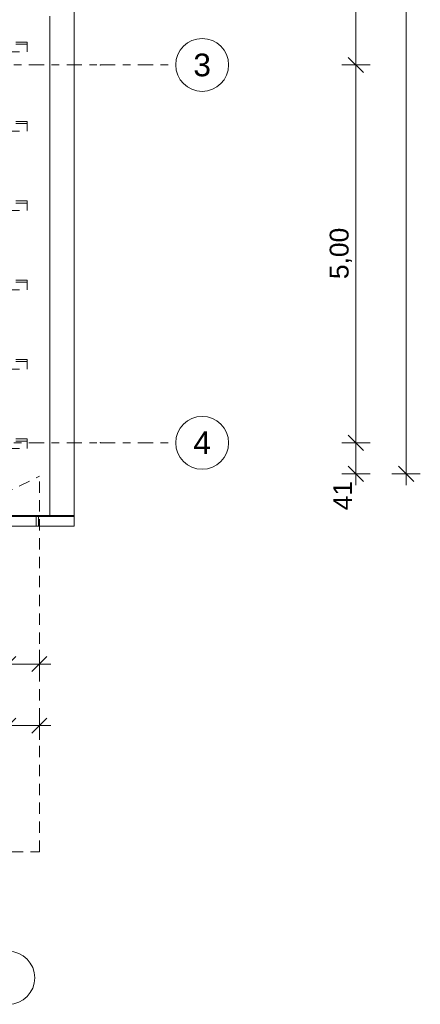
# Model space of a CAD drawing. Header units: metres. Extents: x -167 to 233, y -155 to 122.
# Tile 69 of 96: x 58 to 63, y 21 to 34. Entities that reach past the tile are written whole.
import ezdxf
from ezdxf.enums import TextEntityAlignment as Align

# ---------------------------------------------------------------- set-up
doc = ezdxf.new("R2010")
doc.units = ezdxf.units.M
doc.header["$MEASUREMENT"] = 0
doc.linetypes.add('Raster', pattern=[0.4, 0.2, -0.1, 0, -0.1])
doc.linetypes.add('Strichlinie_ eng', pattern=[0.23, 0.15, -0.08])
for name, color, linetype in [('30 Dachaufbau', 7, 'Continuous'), ('30 Dachentwässerung', 7, 'Continuous'), ('30 Dachkonstruktion massiv', 7, 'Continuous'), ('30 Dachstuhl', 7, 'Continuous'), ('90 Achsraster', 7, 'Continuous'), ('94 Genehmigungsplanung Bemaßung', 7, 'Continuous')]:
    doc.layers.add(name, color=color, linetype=linetype)
doc.styles.add('ERSTELLTER_STIL_1', font='arial.ttf')
doc.styles.add('ERSTELLTER_STIL_2', font='arial.ttf')
doc.dimstyles.new('ERSTELLTER_STIL__1', dxfattribs={"dimtxt": 0.25, "dimasz": 0.19, "dimexe": 0.18, "dimexo": 0.1, "dimgap": 0, "dimtad": 1, "dimtih": 1, "dimtoh": 1, "dimzin": 0, "dimdsep": 46, "dimtxsty": 'ERSTELLTER_STIL_2', "dimblk": 'ARROWHEAD_6', "dimblk1": 'ARROWHEAD_6', "dimblk2": 'ARROWHEAD_6', "dimcen": 0.09, "dimclrd": 7, "dimclre": 7, "dimclrt": 7, "dimazin": 0, "dimtfac": 1, "dimtdec": 4, "dimtmove": 0, "dimatfit": 3, "dimfxl": 1, "dimtolj": 1, "dimtzin": 0, "dimarcsym": 0})
doc.dimstyles.new('ERSTELLTER_STIL__2', dxfattribs={"dimtxt": 0.25, "dimasz": 0.19, "dimexe": 0.18, "dimexo": 0.1, "dimgap": 0, "dimtad": 1, "dimzin": 0, "dimdsep": 46, "dimtxsty": 'ERSTELLTER_STIL_2', "dimblk": 'ARROWHEAD_6', "dimblk1": 'ARROWHEAD_6', "dimblk2": 'ARROWHEAD_6', "dimcen": 0.09, "dimclrd": 7, "dimclre": 7, "dimclrt": 7, "dimazin": 0, "dimtfac": 1, "dimtdec": 4, "dimtmove": 0, "dimatfit": 3, "dimfxl": 1, "dimtolj": 1, "dimtzin": 0, "dimarcsym": 0})

# ---------------------------------------------------------------- blocks, each defined once
blk = doc.blocks.new('Standard-Rastermarker_139')
at = {"layer": '90 Achsraster', "color": 14, "linetype": 'Raster', "lineweight": 18, "true_color": 0xa80000}
for p, q in [((1, 0), (45.443, 0)), ((45.443, 0), (46.443, 0))]:
    blk.add_line(p, q, dxfattribs=at)
at = {"layer": '90 Achsraster', "color": 14, "linetype": 'Continuous', "lineweight": 18, "true_color": 0xa80000, "flags": 128}
blk.add_lwpolyline([(47.143, 0, 1), (46.443, 0, 1)], format="xyb", close=True, dxfattribs=at)
at = {"layer": '90 Achsraster', "color": 14, "linetype": 'Raster', "lineweight": 18, "true_color": 0xa80000}
blk.add_point((45.443, 0), dxfattribs=at)
blk.add_point((45.443, 0), dxfattribs=at)
at = {"layer": '90 Achsraster', "color": 14, "lineweight": 18, "true_color": 0xa80000, "style": 'ERSTELLTER_STIL_1'}
for tag, p in [('AC_MarkerText_1_0', (-0.35, 0.15)), ('AC_MarkerText_1_1', (46.793, 0.15))]:
    blk.add_attdef(tag, text='', height=0.3, dxfattribs=at).set_placement(p, align=Align.TOP_CENTER)
blk = doc.blocks.new('Standard-Rastermarker_138')
at = {"layer": '90 Achsraster', "color": 14, "linetype": 'Continuous', "lineweight": 18, "true_color": 0xa80000, "flags": 128}
blk.add_lwpolyline([(26.381, 0, 1), (25.681, 0, 1)], format="xyb", close=True, dxfattribs=at)
at = {"layer": '90 Achsraster', "color": 14, "lineweight": 18, "true_color": 0xa80000, "style": 'ERSTELLTER_STIL_1'}
for tag, p in [('AC_MarkerText_1_0', (-0.569, -0.069)), ('AC_MarkerText_1_1', (25.812, -0.069))]:
    blk.add_attdef(tag, text='', height=0.3, rotation=90, dxfattribs=at).set_placement(p, align=Align.TOP_CENTER)
blk = doc.blocks.new('Lattung 27')
at = {"layer": '30 Dachkonstruktion massiv', "color": 7, "linetype": 'Strichlinie_ eng', "lineweight": 13}
for p, q in [((40.501, 5.347), (0, 5.347)), ((40.501, 5.347), (40.501, 5.32)), ((40.501, 5.32), (0, 5.32)), ((0, 5.221), (40.501, 5.221)), ((40.501, 5.221), (40.501, 5.32)), ((40.501, 4.298), (0, 4.298)), ((40.501, 4.27), (0, 4.27)), ((0, 4.171), (40.501, 4.171)), ((40.501, 4.298), (40.501, 4.27)), ((40.501, 4.171), (40.501, 4.27)), ((40.501, 3.248), (0, 3.248)), ((40.501, 3.22), (0, 3.22)), ((40.501, 3.248), (40.501, 3.22)), ((40.501, 3.121), (40.501, 3.22)), ((0, 3.121), (40.501, 3.121)), ((40.501, 2.198), (0, 2.198)), ((40.501, 2.171), (0, 2.171)), ((40.501, 2.198), (40.501, 2.171)), ((40.501, 2.072), (40.501, 2.171)), ((0, 2.072), (40.501, 2.072)), ((40.501, 1.149), (0, 1.149)), ((40.501, 1.121), (0, 1.121)), ((40.501, 1.149), (40.501, 1.121)), ((40.501, 1.022), (40.501, 1.121)), ((0, 1.022), (40.501, 1.022)), ((40.501, 0.099), (0, 0.099)), ((40.501, 0.071), (0, 0.071)), ((40.501, 0.099), (40.501, 0.071)), ((40.501, -0.028), (40.501, 0.071)), ((0, -0.028), (40.501, -0.028))]:
    blk.add_line(p, q, dxfattribs=at)
blk = doc.blocks.new('Regenrinne 27_4')
at = {"layer": '30 Dachentwässerung', "color": 7, "linetype": 'Continuous', "lineweight": 13}
for p, q in [((20.515, 0.072), (20.485, 0.072)), ((20.485, 0.072), (20.485, -0.072)), ((20.515, -0.072), (20.515, 0.072)), ((20.485, -0.072), (20.515, -0.072))]:
    blk.add_line(p, q, dxfattribs=at)
at = {"layer": '30 Dachentwässerung', "color": 7, "linetype": 'Continuous', "lineweight": 13, "flags": 128}
blk.add_lwpolyline([(0, -0.07), (20.989, -0.07), (20.989, 0.07), (0, 0.07)], close=True, dxfattribs=at)
blk = doc.blocks.new('*D189', base_point=(27236.132, 33357.279))
at = {"layer": '94 Genehmigungsplanung Bemaßung', "color": 7, "linetype": 'Continuous', "lineweight": 13}
for p, q in [((62.252, 28.69), (62.452, 28.49)), ((62.54, 28.59), (62.165, 28.59)), ((62.352, 28.18), (62.352, 28.59)), ((62.252, 28.28), (62.452, 28.08)), ((62.54, 28.18), (62.165, 28.18)), ((62.352, 28.03), (62.352, 28.18))]:
    blk.add_line(p, q, dxfattribs=at)
at = {"layer": '94 Genehmigungsplanung Bemaßung', "color": 7, "lineweight": 13, "insert": (62.302, 27.698), "char_height": 0.25, "attachment_point": 7, "rotation": 90, "style": 'ERSTELLTER_STIL_2'}
blk.add_mtext('\\A1;{\\pql;\\fArial|b0|i0|c0|p0;\\W1.000000;41}', dxfattribs=at)
blk = doc.blocks.new('ARROWHEAD_6')
at = {"color": 0, "linetype": 'Continuous', "lineweight": 0}
for p, q in [((0, 0), (-1, 0)), ((-0.5, -0.5), (0.5, 0.5))]:
    blk.add_line(p, q, dxfattribs=at)
blk = doc.blocks.new('*D190', base_point=(27236.132, 33357.279))
at = {"layer": '94 Genehmigungsplanung Bemaßung', "color": 7, "linetype": 'Continuous', "lineweight": 13}
for p, q in [((62.252, 33.69), (62.452, 33.49)), ((62.54, 33.59), (62.165, 33.59)), ((62.352, 28.59), (62.352, 33.59)), ((62.252, 28.69), (62.452, 28.49)), ((62.54, 28.59), (62.165, 28.59))]:
    blk.add_line(p, q, dxfattribs=at)
at = {"layer": '94 Genehmigungsplanung Bemaßung', "color": 7, "lineweight": 13, "insert": (62.302, 30.756), "char_height": 0.25, "attachment_point": 7, "rotation": 90, "style": 'ERSTELLTER_STIL_2'}
blk.add_mtext('\\A1;{\\pql;\\fArial|b0|i0|c0|p0;\\W1.000000;5,00}', dxfattribs=at)
blk = doc.blocks.new('*D191', base_point=(27236.132, 33357.279))
at = {"layer": '94 Genehmigungsplanung Bemaßung', "color": 7, "linetype": 'Continuous', "lineweight": 13}
for p, q in [((62.54, 38.59), (62.165, 38.59)), ((62.252, 38.69), (62.452, 38.49)), ((62.352, 33.59), (62.352, 38.59)), ((62.252, 33.69), (62.452, 33.49)), ((62.54, 33.59), (62.165, 33.59))]:
    blk.add_line(p, q, dxfattribs=at)
at = {"layer": '94 Genehmigungsplanung Bemaßung', "color": 7, "lineweight": 13, "insert": (62.302, 35.756), "char_height": 0.25, "attachment_point": 7, "rotation": 90, "style": 'ERSTELLTER_STIL_2'}
blk.add_mtext('\\A1;{\\pql;\\fArial|b0|i0|c0|p0;\\W1.000000;5,00}', dxfattribs=at)
blk = doc.blocks.new('*D193', base_point=(27236.132, 33357.279))
at = {"layer": '94 Genehmigungsplanung Bemaßung', "color": 7, "linetype": 'Continuous', "lineweight": 13}
for p, q in [((63.118, 43.9), (62.918, 44.1)), ((63.018, 44), (63.018, 44.15)), ((63.205, 44), (62.83, 44)), ((63.018, 28.18), (63.018, 44)), ((62.918, 28.28), (63.118, 28.08)), ((63.205, 28.18), (62.83, 28.18)), ((63.018, 28.03), (63.018, 28.18))]:
    blk.add_line(p, q, dxfattribs=at)
at = {"layer": '94 Genehmigungsplanung Bemaßung', "color": 7, "lineweight": 13, "insert": (62.968, 35.661), "char_height": 0.25, "attachment_point": 7, "rotation": 90, "style": 'ERSTELLTER_STIL_2'}
blk.add_mtext('\\A1;{\\pql;\\fArial|b0|i0|c0|p0;\\W1.000000;15,82}', dxfattribs=at)
blk = doc.blocks.new('*D212', base_point=(27236.132, 33357.279))
at = {"layer": '94 Genehmigungsplanung Bemaßung', "color": 7, "linetype": 'Continuous', "lineweight": 13}
for p, q in [((57.752, 25.475), (57.752, 25.85)), ((58.162, 25.475), (58.162, 25.85)), ((57.852, 25.763), (57.652, 25.563)), ((58.062, 25.563), (58.262, 25.763)), ((57.752, 25.663), (58.162, 25.663))]:
    blk.add_line(p, q, dxfattribs=at)
blk = doc.blocks.new('*D213', base_point=(27236.132, 33357.279))
at = {"layer": '94 Genehmigungsplanung Bemaßung', "color": 7, "linetype": 'Continuous', "lineweight": 13}
for p, q in [((58.162, 25.475), (58.162, 25.85)), ((58.062, 25.563), (58.262, 25.763)), ((58.162, 25.663), (58.312, 25.663))]:
    blk.add_line(p, q, dxfattribs=at)
blk = doc.blocks.new('*D216', base_point=(27236.132, 33357.279))
at = {"layer": '94 Genehmigungsplanung Bemaßung', "color": 7, "linetype": 'Continuous', "lineweight": 13}
for p, q in [((57.752, 24.662), (57.752, 25.037)), ((58.162, 24.662), (58.162, 25.037)), ((57.852, 24.949), (57.652, 24.749)), ((58.062, 24.749), (58.262, 24.949)), ((57.752, 24.849), (58.162, 24.849)), ((58.162, 24.849), (58.312, 24.849))]:
    blk.add_line(p, q, dxfattribs=at)
blk = doc.blocks.new('*X218', base_point=(27236.132, 33357.279))
at = {"layer": '30 Dachaufbau', "color": 7, "linetype": 'Continuous', "lineweight": 13}
for p, q in [((58.301, 34.172), (58.301, 34.236)), ((58.301, 34.172), (58.301, 34.236)), ((58.301, 34.108), (58.301, 34.172)), ((58.301, 34.108), (58.301, 34.172)), ((58.301, 34.043), (58.301, 34.108)), ((58.301, 34.043), (58.301, 34.108)), ((58.301, 33.979), (58.301, 34.043)), ((58.301, 33.979), (58.301, 34.043)), ((58.301, 33.915), (58.301, 33.979)), ((58.301, 33.915), (58.301, 33.979)), ((58.301, 33.85), (58.301, 33.915)), ((58.301, 33.85), (58.301, 33.915)), ((58.301, 33.786), (58.301, 33.85)), ((58.301, 33.786), (58.301, 33.85)), ((58.301, 33.721), (58.301, 33.786)), ((58.301, 33.721), (58.301, 33.786)), ((58.301, 33.657), (58.301, 33.721)), ((58.301, 33.657), (58.301, 33.721)), ((58.301, 33.593), (58.301, 33.657)), ((58.301, 33.593), (58.301, 33.657)), ((58.301, 33.528), (58.301, 33.593)), ((58.301, 33.528), (58.301, 33.593)), ((58.301, 33.464), (58.301, 33.528)), ((58.301, 33.464), (58.301, 33.528)), ((58.301, 33.4), (58.301, 33.464)), ((58.301, 33.4), (58.301, 33.464)), ((58.301, 33.335), (58.301, 33.4)), ((58.301, 33.335), (58.301, 33.4)), ((58.301, 33.271), (58.301, 33.335)), ((58.301, 33.271), (58.301, 33.335)), ((58.301, 33.207), (58.301, 33.271)), ((58.301, 33.207), (58.301, 33.271)), ((58.301, 33.142), (58.301, 33.207)), ((58.301, 33.142), (58.301, 33.207)), ((58.301, 33.078), (58.301, 33.142)), ((58.301, 33.078), (58.301, 33.142)), ((58.301, 33.013), (58.301, 33.078)), ((58.301, 33.013), (58.301, 33.078)), ((58.301, 32.949), (58.301, 33.013)), ((58.301, 32.949), (58.301, 33.013)), ((58.301, 32.885), (58.301, 32.949)), ((58.301, 32.885), (58.301, 32.949)), ((58.301, 32.82), (58.301, 32.885)), ((58.301, 32.82), (58.301, 32.885)), ((58.301, 32.756), (58.301, 32.82)), ((58.301, 32.756), (58.301, 32.82)), ((58.301, 32.692), (58.301, 32.756)), ((58.301, 32.692), (58.301, 32.756)), ((58.301, 32.627), (58.301, 32.692)), ((58.301, 32.627), (58.301, 32.692)), ((58.301, 32.563), (58.301, 32.627)), ((58.301, 32.563), (58.301, 32.627)), ((58.301, 32.498), (58.301, 32.563)), ((58.301, 32.498), (58.301, 32.563)), ((58.301, 32.434), (58.301, 32.498)), ((58.301, 32.434), (58.301, 32.498)), ((58.301, 32.37), (58.301, 32.434)), ((58.301, 32.37), (58.301, 32.434)), ((58.301, 32.305), (58.301, 32.37)), ((58.301, 32.305), (58.301, 32.37)), ((58.301, 32.241), (58.301, 32.305)), ((58.301, 32.241), (58.301, 32.305)), ((58.301, 32.177), (58.301, 32.241)), ((58.301, 32.177), (58.301, 32.241)), ((58.301, 32.112), (58.301, 32.177)), ((58.301, 32.112), (58.301, 32.177)), ((58.301, 32.048), (58.301, 32.112)), ((58.301, 32.048), (58.301, 32.112)), ((58.301, 31.984), (58.301, 32.048)), ((58.301, 31.984), (58.301, 32.048)), ((58.301, 31.919), (58.301, 31.984)), ((58.301, 31.919), (58.301, 31.984)), ((58.301, 31.855), (58.301, 31.919)), ((58.301, 31.855), (58.301, 31.919)), ((58.301, 31.79), (58.301, 31.855)), ((58.301, 31.79), (58.301, 31.855)), ((58.301, 31.726), (58.301, 31.79)), ((58.301, 31.726), (58.301, 31.79)), ((58.301, 31.662), (58.301, 31.726)), ((58.301, 31.662), (58.301, 31.726)), ((58.301, 31.597), (58.301, 31.662)), ((58.301, 31.597), (58.301, 31.662)), ((58.301, 31.533), (58.301, 31.597)), ((58.301, 31.533), (58.301, 31.597)), ((58.301, 31.469), (58.301, 31.533)), ((58.301, 31.469), (58.301, 31.533)), ((58.301, 31.404), (58.301, 31.469)), ((58.301, 31.404), (58.301, 31.469)), ((58.301, 31.34), (58.301, 31.404)), ((58.301, 31.34), (58.301, 31.404)), ((58.301, 31.276), (58.301, 31.34)), ((58.301, 31.276), (58.301, 31.34)), ((58.301, 31.211), (58.301, 31.276)), ((58.301, 31.211), (58.301, 31.276)), ((58.301, 31.147), (58.301, 31.211)), ((58.301, 31.147), (58.301, 31.211)), ((58.301, 31.082), (58.301, 31.147)), ((58.301, 31.082), (58.301, 31.147)), ((58.301, 31.018), (58.301, 31.082)), ((58.301, 31.018), (58.301, 31.082)), ((58.301, 30.954), (58.301, 31.018)), ((58.301, 30.954), (58.301, 31.018)), ((58.301, 30.889), (58.301, 30.954)), ((58.301, 30.889), (58.301, 30.954)), ((58.301, 30.825), (58.301, 30.889)), ((58.301, 30.825), (58.301, 30.889)), ((58.301, 30.761), (58.301, 30.825)), ((58.301, 30.761), (58.301, 30.825)), ((58.301, 30.696), (58.301, 30.761)), ((58.301, 30.696), (58.301, 30.761)), ((58.301, 30.632), (58.301, 30.696)), ((58.301, 30.632), (58.301, 30.696)), ((58.301, 30.567), (58.301, 30.632)), ((58.301, 30.567), (58.301, 30.632)), ((58.301, 30.503), (58.301, 30.567)), ((58.301, 30.503), (58.301, 30.567)), ((58.301, 30.439), (58.301, 30.503)), ((58.301, 30.439), (58.301, 30.503)), ((58.301, 30.374), (58.301, 30.439)), ((58.301, 30.374), (58.301, 30.439)), ((58.301, 30.31), (58.301, 30.374)), ((58.301, 30.31), (58.301, 30.374)), ((58.301, 30.246), (58.301, 30.31)), ((58.301, 30.246), (58.301, 30.31)), ((58.301, 30.181), (58.301, 30.246)), ((58.301, 30.181), (58.301, 30.246)), ((58.301, 30.117), (58.301, 30.181)), ((58.301, 30.117), (58.301, 30.181)), ((58.301, 30.053), (58.301, 30.117)), ((58.301, 30.053), (58.301, 30.117)), ((58.301, 29.988), (58.301, 30.053)), ((58.301, 29.988), (58.301, 30.053)), ((58.301, 29.924), (58.301, 29.988)), ((58.301, 29.924), (58.301, 29.988)), ((58.301, 29.859), (58.301, 29.924)), ((58.301, 29.859), (58.301, 29.924)), ((58.301, 29.795), (58.301, 29.859)), ((58.301, 29.795), (58.301, 29.859)), ((58.301, 29.731), (58.301, 29.795)), ((58.301, 29.731), (58.301, 29.795)), ((58.301, 29.666), (58.301, 29.731)), ((58.301, 29.666), (58.301, 29.731)), ((58.301, 29.602), (58.301, 29.666)), ((58.301, 29.602), (58.301, 29.666)), ((58.301, 29.538), (58.301, 29.602)), ((58.301, 29.538), (58.301, 29.602)), ((58.301, 29.473), (58.301, 29.538)), ((58.301, 29.473), (58.301, 29.538)), ((58.301, 29.409), (58.301, 29.473)), ((58.301, 29.409), (58.301, 29.473)), ((58.301, 29.344), (58.301, 29.409)), ((58.301, 29.344), (58.301, 29.409)), ((58.301, 29.28), (58.301, 29.344)), ((58.301, 29.28), (58.301, 29.344)), ((58.301, 29.216), (58.301, 29.28)), ((58.301, 29.216), (58.301, 29.28)), ((58.301, 29.151), (58.301, 29.216)), ((58.301, 29.151), (58.301, 29.216)), ((58.301, 29.087), (58.301, 29.151)), ((58.301, 29.087), (58.301, 29.151)), ((58.301, 29.023), (58.301, 29.087)), ((58.301, 29.023), (58.301, 29.087)), ((58.301, 28.958), (58.301, 29.023)), ((58.301, 28.958), (58.301, 29.023)), ((58.301, 28.894), (58.301, 28.958)), ((58.301, 28.894), (58.301, 28.958)), ((58.301, 28.83), (58.301, 28.894)), ((58.301, 28.83), (58.301, 28.894)), ((58.301, 28.765), (58.301, 28.83)), ((58.301, 28.765), (58.301, 28.83)), ((58.301, 28.701), (58.301, 28.765)), ((58.301, 28.701), (58.301, 28.765)), ((58.301, 28.636), (58.301, 28.701)), ((58.301, 28.636), (58.301, 28.701)), ((58.301, 28.572), (58.301, 28.636)), ((58.301, 28.572), (58.301, 28.636)), ((58.301, 28.508), (58.301, 28.572)), ((58.301, 28.508), (58.301, 28.572)), ((58.301, 28.443), (58.301, 28.508)), ((58.301, 28.443), (58.301, 28.508)), ((58.301, 28.379), (58.301, 28.443)), ((58.301, 28.379), (58.301, 28.443)), ((58.301, 28.315), (58.301, 28.379)), ((58.301, 28.315), (58.301, 28.379)), ((58.301, 28.25), (58.301, 28.315)), ((58.301, 28.25), (58.301, 28.315)), ((58.301, 28.186), (58.301, 28.25)), ((58.301, 28.186), (58.301, 28.25)), ((58.301, 28.122), (58.301, 28.186)), ((58.301, 28.122), (58.301, 28.186)), ((58.301, 28.057), (58.301, 28.122)), ((58.301, 28.057), (58.301, 28.122)), ((58.301, 27.993), (58.301, 28.057)), ((58.301, 27.993), (58.301, 28.057)), ((58.301, 27.928), (58.301, 27.993)), ((58.301, 27.928), (58.301, 27.993)), ((58.301, 27.864), (58.301, 27.928)), ((58.301, 27.864), (58.301, 27.928)), ((58.301, 27.8), (58.301, 27.864)), ((58.301, 27.8), (58.301, 27.864)), ((58.301, 27.735), (58.301, 27.8)), ((58.301, 27.735), (58.301, 27.8)), ((58.301, 27.671), (58.301, 27.735)), ((58.301, 27.671), (58.301, 27.735)), ((58.301, 27.615), (58.301, 27.671)), ((58.301, 27.615), (58.301, 27.671))]:
    blk.add_line(p, q, dxfattribs=at)

msp = doc.modelspace()

# ---------------------------------------------------------------- linework, layer by layer
at = {"layer": '30 Dachaufbau', "color": 7, "linetype": 'Continuous', "lineweight": 13, "flags": 128}
for points in [[(58.622, 36.09), (58.622, 27.615)], [(58.622, 27.615), (16.841, 27.615)]]:
    msp.add_lwpolyline(points, dxfattribs=at)
at = {"layer": '30 Dachstuhl', "color": 7, "linetype": 'Strichlinie_ eng', "lineweight": 13}
for p, q in [((48.296, 23.18), (58.162, 28.15)), ((58.162, 23.18), (58.162, 28.15)), ((48.296, 23.18), (58.162, 23.18))]:
    msp.add_line(p, q, dxfattribs=at)

# ---------------------------------------------------------------- block references
at = {"layer": '30 Dachaufbau', "color": 7, "linetype": 'Continuous', "lineweight": 13}
msp.add_blockref('*X218', (27236.132, 33357.279), dxfattribs=at)
at = {"layer": '30 Dachentwässerung', "color": 7, "linetype": 'Continuous', "lineweight": 13}
msp.add_blockref('Regenrinne 27_4', (37.634, 27.558), dxfattribs=at)
at = {"layer": '30 Dachkonstruktion massiv', "color": 7, "linetype": 'Strichlinie_ eng', "lineweight": 18}
msp.add_blockref('Lattung 27', (17.501, 28.543), dxfattribs=at)
at = {"layer": '90 Achsraster', "color": 7, "linetype": 'Continuous', "lineweight": 18, "rotation": 270}
msp.add_blockref('Standard-Rastermarker_138', (57.752, 47.542), dxfattribs=at)
at = {"layer": '90 Achsraster', "color": 7, "linetype": 'Continuous', "lineweight": 18}
ref = msp.add_blockref('Standard-Rastermarker_139', (13.524, 33.59), dxfattribs=at)
ref.add_attrib('AC_MarkerText_1_1', '3', dxfattribs={"color": 14, "lineweight": 18, "true_color": 0xa80000, "height": 0.3, "style": 'ERSTELLTER_STIL_1'}).set_placement((60.317, 33.74), align=Align.TOP_CENTER)
ref = msp.add_blockref('Standard-Rastermarker_139', (13.524, 28.59), dxfattribs=at)
ref.add_attrib('AC_MarkerText_1_1', '4', dxfattribs={"color": 14, "lineweight": 18, "true_color": 0xa80000, "height": 0.3, "style": 'ERSTELLTER_STIL_1'}).set_placement((60.317, 28.74), align=Align.TOP_CENTER)

# ---------------------------------------------------------------- dimensions: what is measured, and where the dimension line sits
at = {"layer": '94 Genehmigungsplanung Bemaßung', "color": 7, "linetype": 'Continuous', "lineweight": 13}
for base, p1, p2, picture, middle in [((63.018, 44), (62.352, 28.18), (62.352, 44), '*D193', (62.843, 36.079)), ((62.352, 38.59), (60.317, 33.59), (60.317, 38.59), '*D191', (62.177, 36.08)), ((62.352, 33.59), (60.317, 28.59), (60.317, 33.59), '*D190', (62.177, 31.08)), ((62.352, 28.59), (62.352, 28.18), (60.317, 28.59), '*D189', (62.177, 27.889))]:
    dim = msp.add_linear_dim(base=base, p1=p1, p2=p2, angle=90, dimstyle='ERSTELLTER_STIL__2', dxfattribs=at)
    dim.commit()
    dim.dimension.update_dxf_attribs({"geometry": picture, "text_midpoint": middle, "dimtype": 160, "text_rotation": 90})
for base, p1, p2, picture, middle in [((58.162, 25.663), (57.752, 21.511), (58.162, 24.901), '*D212', (57.461, 25.838)), ((58.162492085, 25.662545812), (58.162492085, 24.901097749), (58.162492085, 24.901097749), '*D213', (58.152487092, 25.837545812)), ((58.162, 24.849), (57.752, 21.511), (58.162, 25.663), '*D216', (57.461, 25.024))]:
    dim = msp.add_linear_dim(base=base, p1=p1, p2=p2, dimstyle='ERSTELLTER_STIL__1', dxfattribs=at)
    dim.commit()
    dim.dimension.update_dxf_attribs({"geometry": picture, "text_midpoint": middle, "dimtype": 160})

doc.saveas('drawing.dxf')
